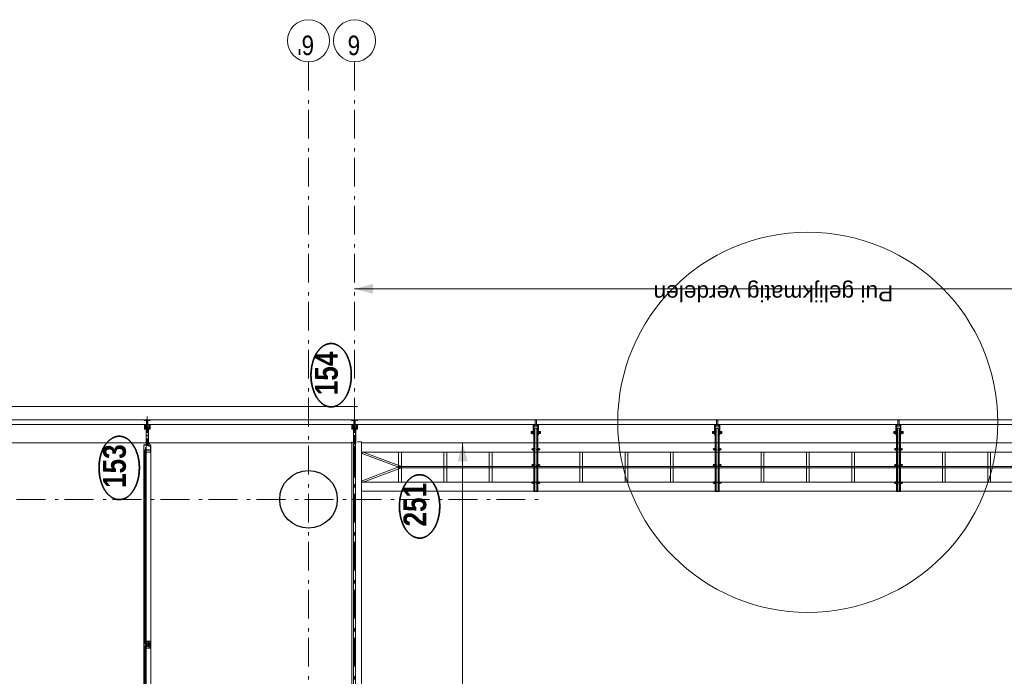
# Model space of a CAD drawing. Header units: millimetres. Extents: x 274596 to 660162, y 141333 to 298920.
# Tile 64 of 165: x 384107 to 392655, y 254530 to 260230. Entities that reach past the tile are written whole.
import ezdxf
from ezdxf.enums import TextEntityAlignment as Align

# ---------------------------------------------------------------- set-up
doc = ezdxf.new("R2010")
doc.units = ezdxf.units.MM
doc.header["$LTSCALE"] = 400
doc.header["$PDMODE"] = 3
doc.header["$PDSIZE"] = 15
for name, pattern in [('STYLE_06', [1.041641, 0.625, -0.208282, 0.069427, -0.138931]), ('STYLE_15', [0.240945, 0.11811, -0.059055, 0.004724, -0.059055]), ('STYLE_16', [0.177165, 0.11811, -0.059055]), ('STYLE_21', [0.138889, 0.069444, -0.069444])]:
    doc.linetypes.add(name, pattern=pattern)
for name, color, linetype, lineweight in [('Buitenkozijnen', 140, 'Continuous', 15), ('Detailaanduiding', 5, 'Continuous', 70), ('mat-baksteen', 5, 'Continuous', 25), ('mat-beton (ihwg)', 5, 'Continuous', 25), ('mat-glas-vert', 5, 'Continuous', 15), ('MAT-kit', 140, 'Continuous', 5), ('mat-kunststof', 43, 'Continuous', 9), ('mat-staal', 5, 'Continuous', 25), ('None', 7, 'Continuous', 9), ('Tekst', 140, 'Continuous', 15)]:
    doc.layers.add(name, color=color, linetype=linetype, lineweight=lineweight)
doc.styles.add('Arial', font='arial.ttf', dxfattribs={"height": 211.666667})
doc.styles.add('Arial Narrow', font='ARIALN.TTF', dxfattribs={"height": 222.25})
doc.styles.add('Arial Narrow (bold)', font='ARIALNB.TTF', dxfattribs={"height": 172.861111})
doc.styles.get("Standard").update_dxf_attribs({"font": 'arial.ttf'})

# ---------------------------------------------------------------- blocks, each defined once
blk = doc.blocks.new('*U304')
at = {"layer": 'None', "color": 8, "linetype": 'Continuous', "lineweight": 5}
for p, q in [((51021.6, 2785), (51021.6, -5055)), ((51101.6, 2785), (51101.6, -5055)), ((51361.6, 2785), (51361.6, -5055)), ((51441.6, 2785), (51441.6, -5055))]:
    blk.add_line(p, q, dxfattribs=at)
for points in [[(51238.4, 2450.3), (51113.5, 2785), (51101.6, 2785), (51101.6, 2774.6), (51225.1, 2443.7)], [(51238.1, 2443.7), (51361.6, 2774.6), (51361.6, 2785), (51349.6, 2785), (51224.7, 2450.3)], [(51101.6, 2468.7), (51361.6, 2468.7), (51361.6, 2443.7), (51101.6, 2443.7)], [(51101.6, 2468.7), (51361.6, 2468.7), (51361.6, 2443.7), (51101.6, 2443.7)], [(51225.1, -4639.3), (51238.1, -4639.3), (51238.1, 2468.7), (51225.1, 2468.7)], [(51101.6, 2075.2), (51361.6, 2075.2), (51361.6, 2050.2), (51101.6, 2050.2)], [(51101.6, 1681.7), (51361.6, 1681.7), (51361.6, 1656.7), (51101.6, 1656.7)], [(51101.6, 894.7), (51361.6, 894.7), (51361.6, 869.7), (51101.6, 869.7)], [(51101.6, 894.7), (51361.6, 894.7), (51361.6, 869.7), (51101.6, 869.7)], [(51101.6, 501.2), (51361.6, 501.2), (51361.6, 476.2), (51101.6, 476.2)], [(51101.6, 107.7), (51361.6, 107.7), (51361.6, 82.7), (51101.6, 82.7)], [(51101.6, -679.3), (51361.6, -679.3), (51361.6, -704.3), (51101.6, -704.3)], [(51101.6, -1072.8), (51361.6, -1072.8), (51361.6, -1097.8), (51101.6, -1097.8)], [(51101.6, -1466.3), (51361.6, -1466.3), (51361.6, -1491.3), (51101.6, -1491.3)], [(51101.6, -2253.3), (51361.6, -2253.3), (51361.6, -2278.3), (51101.6, -2278.3)], [(51101.6, -2646.8), (51361.6, -2646.8), (51361.6, -2671.8), (51101.6, -2671.8)], [(51101.6, -3040.3), (51361.6, -3040.3), (51361.6, -3065.3), (51101.6, -3065.3)], [(51101.6, -3827.3), (51361.6, -3827.3), (51361.6, -3852.3), (51101.6, -3852.3)], [(51101.6, -4220.8), (51361.6, -4220.8), (51361.6, -4245.8), (51101.6, -4245.8)], [(51238.4, -4621), (51225.1, -4614.3), (51101.6, -4945.2), (51101.6, -4987.7)], [(51101.6, -4614.3), (51361.6, -4614.3), (51361.6, -4639.3), (51101.6, -4639.3)], [(51238.1, -4614.3), (51224.7, -4621), (51361.6, -4987.7), (51361.6, -4945.2)], [(51101.6, -5007.8), (51361.6, -5007.8), (51361.6, -5032.8), (51101.6, -5032.8)]]:
    blk.add_lwpolyline(points, close=True, dxfattribs=at)
blk = doc.blocks.new('*U137')
at = {"layer": 'None', "color": 8, "lineweight": 5, "flags": 128}
for points in [[(-5, -154.3), (-5, -154.3, 0.414214), (-5.5, -154.8), (-5.5, -172.5), (-5.5, -172.5, 0.414214), (-5, -173), (-4, -173), (-4, -173, 0.414214), (-3.5, -172.5), (-3.5, -172.5, 0.414214), (-4, -172), (-4.5, -172), (-4.5, -168.8), (-4.5, -168.8, -0.414214), (-4, -168.3), (-2.7, -168.3), (-2.7, -168.3, 0.221695), (-1.9, -167.9), (-0.8, -166.5), (-0.8, -166.5, -0.466308), (0.8, -166.5), (2, -167.9), (2, -167.9, 0.221695), (2.7, -168.3), (4, -168.3), (4, -168.3, -0.414214), (4.5, -168.8), (4.5, -172), (4, -172), (4, -172, 0.414214), (3.5, -172.5), (3.5, -172.5, 0.414214), (4, -173), (5, -173), (5, -173, 0.414214), (5.5, -172.5), (5.5, -154.8), (5.5, -154.8, 0.414214), (5, -154.3), (4.7, -154.3), (4.7, -155), (4.7, -155, -0.414214), (4.4, -155.3), (4.1, -155.3), (4.1, -155.3, -0.414214), (3.3, -154.5), (3.3, -150.6), (3.3, -150.6, -0.414214), (4.1, -149.8), (4.4, -149.8), (4.4, -149.8, -0.414214), (4.7, -150.1), (4.7, -150.8), (5, -150.8), (5, -150.8, 0.414214), (5.5, -150.3), (5.5, -137.6), (5.5, -137.6, 0.351868), (5.3, -137.3), (5.3, -137.3, 0.351868), (4.9, -137.5), (4.1, -139.2), (4.1, -139.2, 0.314902), (4.2, -139.4), (4.5, -139.7), (4.5, -139.7, -0.198912), (4.5, -139.9), (4.5, -140.1), (4.5, -140.1, -0.198912), (4.5, -140.3), (4.2, -140.6), (4.2, -140.6, 0.414214), (4.2, -140.8), (4.5, -141.1), (4.5, -141.1, -0.198912), (4.5, -141.3), (4.5, -141.5), (4.5, -141.5, -0.198912), (4.5, -141.7), (4.2, -142), (4.2, -142, 0.414214), (4.2, -142.2), (4.5, -142.5), (4.5, -142.5, -0.198912), (4.5, -142.7), (4.5, -143.2), (4.5, -143.2, -0.087489), (4.5, -143.3), (4.2, -144.1), (4.2, -148.5), (4.2, -148.5, -0.414214), (3.9, -148.8), (-3.9, -148.8), (-3.9, -148.8, -0.414214), (-4.2, -148.5), (-4.2, -144.1), (-4.5, -143.3), (-4.5, -143.3, -0.087489), (-4.5, -143.2), (-4.5, -142.7), (-4.5, -142.7, -0.198912), (-4.4, -142.5), (-4.1, -142.2), (-4.1, -142.2, 0.414214), (-4.1, -142), (-4.4, -141.7), (-4.4, -141.7, -0.198912), (-4.5, -141.5), (-4.5, -141.3), (-4.5, -141.3, -0.198912), (-4.4, -141.1), (-4.1, -140.8), (-4.1, -140.8, 0.414214), (-4.1, -140.6), (-4.4, -140.3), (-4.4, -140.3, -0.198912), (-4.5, -140.1), (-4.5, -139.9), (-4.5, -139.9, -0.198912), (-4.4, -139.7), (-4.1, -139.4), (-4.1, -139.4, 0.314902), (-4.1, -139.2), (-4.9, -137.5), (-4.9, -137.5, 0.351868), (-5.3, -137.3), (-5.3, -137.3, 0.351868), (-5.5, -137.6), (-5.5, -150.3), (-5.5, -150.3, 0.414214), (-5, -150.8), (-4.7, -150.8), (-4.7, -150.1), (-4.7, -150.1, -0.414214), (-4.4, -149.8), (-4.1, -149.8), (-4.1, -149.8, -0.414214), (-3.3, -150.6), (-3.3, -154.5), (-3.3, -154.5, -0.414214), (-4.1, -155.3), (-4.4, -155.3), (-4.4, -155.3, -0.414214), (-4.7, -155), (-4.7, -154.3)], [(-4.5, -161.7, -0.414214), (-4, -161.2), (-2.7, -161.2), (-2.7, -161.2, 0.414214), (-2.5, -161), (-2.5, -160.4), (-2.5, -160.4, 0.414214), (-2.7, -160.2), (-4, -160.2), (-4, -160.2, -0.414214), (-4.5, -159.7), (-4.5, -156.8), (-4.5, -156.8, -0.414214), (-4, -156.3), (4, -156.3), (4, -156.3, -0.414214), (4.5, -156.8), (4.5, -159.7), (4.5, -159.7, -0.414214), (4, -160.2), (2.7, -160.2), (2.7, -160.2, 0.414214), (2.5, -160.4), (2.5, -161), (2.5, -161, 0.414214), (2.7, -161.2), (4, -161.2), (4, -161.2, -0.414214), (4.5, -161.7), (4.5, -166.8), (4.5, -166.8, -0.414214), (4, -167.3), (3, -167.3), (3, -167.3, -0.221695), (2.6, -167.1), (1.5, -165.9), (1.5, -165.9, 0.466308), (-1.5, -165.9), (-2.6, -167.1), (-2.6, -167.1, -0.221695), (-2.9, -167.3), (-4, -167.3), (-4, -167.3, -0.414214), (-4.5, -166.8), (-4.5, -161.7)], [(-1.8, -149.8, 0.414214), (-2.3, -150.3), (-2.3, -155.1), (-2.3, -155.1, 0.414214), (-2.1, -155.3), (2.1, -155.3), (2.1, -155.3, 0.414214), (2.3, -155.1), (2.3, -150.3), (2.3, -150.3, 0.414214), (1.8, -149.8), (-1.8, -149.8)]]:
    blk.add_lwpolyline(points, format="xyb", close=True, dxfattribs=at)
blk = doc.blocks.new('*U138')
at = {"layer": 'None', "color": 8, "lineweight": 5, "flags": 128}
for points in [[(-13.5, -182.8), (-13.5, -181.9), (-14.5, -181.1), (-14.5, -181.1, 0.36397), (-14.9, -181.1), (-14.9, -181.1), (-15.4, -181.5), (-15.4, -181.5, -0.36397), (-15.8, -181.5), (-15.8, -181.5), (-16.3, -181.1), (-16.3, -181.1, 0.36397), (-16.7, -181.1), (-16.7, -181.1), (-17.2, -181.5), (-17.2, -181.5, -0.36397), (-17.6, -181.5), (-17.6, -181.5), (-18.1, -181.1), (-18.1, -181.1, 0.36397), (-18.5, -181.1), (-18.5, -181.1), (-19, -181.5), (-19, -181.5, -0.36397), (-19.4, -181.5), (-19.4, -181.5), (-19.9, -181.1), (-19.9, -181.1, 0.36397), (-20.3, -181.1), (-20.3, -181.1), (-20.8, -181.5), (-20.8, -181.5, -0.36397), (-21.2, -181.5), (-21.2, -181.5), (-21.7, -181.1), (-21.7, -181.1, 0.36397), (-22.1, -181.1), (-22.1, -181.1), (-22.4, -181.3), (-23.2, -181.3), (-23.5, -181.1), (-23.5, -181.1, 0.36397), (-23.9, -181.1), (-23.9, -181.1), (-24.2, -181.3), (-24.5, -181.3), (-24.5, -181.3, -0.267949), (-24.8, -181.2), (-24.8, -181.2), (-24.9, -180.9), (-24.9, -180.9, 0.339454), (-25.3, -180.7), (-25.3, -180.7, 0.339454), (-25.5, -181), (-25.5, -181), (-25.5, -184.4), (-25.5, -184.4, 0.414214), (-25.2, -184.7), (-25.2, -184.7), (-24.3, -184.7), (-24.3, -184.7, 0.414214), (-24, -184.4), (-24, -184.4), (-24, -182.7), (-24, -182.7, 0.236068), (-24.1, -182.5), (-24.1, -182.5), (-24.1, -182.5, -0.548276), (-24, -182.2), (-24, -182.2, -0.548276), (-23.8, -182.4), (-23.8, -182.4), (-23.8, -182.4, 0.250388), (-23.6, -182.3), (-23.6, -182.3), (-22.8, -182.3), (-22.8, -182.3, -0.414214), (-22.5, -182.6), (-22.5, -182.6), (-22.5, -183.3), (-22.5, -183.3, 0.414214), (-22.2, -183.6), (-22.2, -183.6), (-22, -183.6), (-22, -183.6, 0.131652), (-21.8, -183.5), (-21.8, -183.5), (-20.5, -182.8), (-13.5, -182.8)], [(-6, -180.7), (-6, -180.7, -0.388879), (-8.7, -183.2), (-8.7, -183.2), (-20.4, -183.2), (-21.6, -183.9), (-22.9, -183.9), (-22.9, -182.7), (-23.8, -182.7), (-23.8, -184.8), (23.8, -184.8), (23.8, -182.7), (22.9, -182.7), (22.9, -183.9), (21.7, -183.9), (20.4, -183.2), (8.7, -183.2), (8.7, -183.2, -0.388879), (6, -180.7), (6, -180.7), (5.3, -173.2), (2.5, -173.2), (2.5, -171.2), (-2.5, -171.2), (-2.5, -173.2), (-5.3, -173.2), (-6, -180.7)], [(13.5, -182.8), (13.5, -181.9), (14.5, -181.1), (14.5, -181.1, -0.36397), (14.9, -181.1), (14.9, -181.1), (15.4, -181.5), (15.4, -181.5, 0.36397), (15.8, -181.5), (15.8, -181.5), (16.3, -181.1), (16.3, -181.1, -0.36397), (16.7, -181.1), (16.7, -181.1), (17.2, -181.5), (17.2, -181.5, 0.36397), (17.6, -181.5), (17.6, -181.5), (18.1, -181.1), (18.1, -181.1, -0.36397), (18.5, -181.1), (18.5, -181.1), (19, -181.5), (19, -181.5, 0.36397), (19.4, -181.5), (19.4, -181.5), (19.9, -181.1), (19.9, -181.1, -0.36397), (20.3, -181.1), (20.3, -181.1), (20.8, -181.5), (20.8, -181.5, 0.36397), (21.2, -181.5), (21.2, -181.5), (21.7, -181.1), (21.7, -181.1, -0.36397), (22.1, -181.1), (22.1, -181.1), (22.4, -181.3), (23.2, -181.3), (23.5, -181.1), (23.5, -181.1, -0.36397), (23.9, -181.1), (23.9, -181.1), (24.2, -181.3), (24.5, -181.3), (24.5, -181.3, 0.267949), (24.8, -181.2), (24.8, -181.2), (25, -180.9), (25, -180.9, -0.339454), (25.3, -180.7), (25.3, -180.7, -0.339454), (25.5, -181), (25.5, -181), (25.5, -184.4), (25.5, -184.4, -0.414214), (25.2, -184.7), (25.2, -184.7), (24.3, -184.7), (24.3, -184.7, -0.414214), (24, -184.4), (24, -184.4), (24, -182.7), (24, -182.7, -0.236068), (24.1, -182.5), (24.1, -182.5), (24.1, -182.5, 0.548276), (24.1, -182.2), (24.1, -182.2, 0.548276), (23.9, -182.4), (23.9, -182.4), (23.9, -182.4, -0.250388), (23.6, -182.3), (23.6, -182.3), (22.8, -182.3), (22.8, -182.3, 0.414214), (22.5, -182.6), (22.5, -182.6), (22.5, -183.3), (22.5, -183.3, -0.414214), (22.2, -183.6), (22.2, -183.6), (22, -183.6), (22, -183.6, -0.131652), (21.8, -183.5), (21.8, -183.5), (20.5, -182.8), (13.5, -182.8)]]:
    blk.add_lwpolyline(points, format="xyb", close=True, dxfattribs=at)
blk = doc.blocks.new('verticale stijl 150x50 UV')
at = {"layer": 'None', "color": 8, "linetype": 'STYLE_15', "lineweight": 5}
blk.add_line((0, -216), (0, 35), dxfattribs=at)
at = {"layer": 'None', "color": 8, "lineweight": 5}
for p, q in [((-25.6, -142.7), (-25.6, -142.7)), ((-25.6, -144.4), (-25.6, -144.4)), ((-24.8, -133.4), (-24.8, -133.4)), ((-24.8, -134.2), (-24.8, -134.2)), ((-24.8, -135), (-24.8, -135)), ((-24.8, -135.8), (-24.8, -135.8)), ((-24.8, -136.6), (-24.8, -136.6)), ((-24.8, -137.4), (-24.8, -137.4)), ((-24.8, -138.3), (-24.8, -138.3)), ((-24.8, -139.1), (-24.8, -139.1)), ((-24.8, -139.9), (-24.8, -139.9)), ((-24.8, -140.7), (-24.8, -140.7)), ((-24.8, -141.5), (-24.8, -141.5)), ((-24.8, -142.3), (-24.8, -142.3)), ((-24.8, -143.1), (-24.8, -143.1)), ((-24.8, -144.8), (-24.8, -144.8)), ((-24, -133), (-24, -133)), ((-24, -133.8), (-24, -133.8)), ((-24, -134.6), (-24, -134.6)), ((-24, -135.4), (-24, -135.4)), ((-24, -136.2), (-24, -136.2)), ((-24, -137), (-24, -137)), ((-24, -137.9), (-24, -137.9)), ((-24, -138.7), (-24, -138.7)), ((-24, -139.5), (-24, -139.5)), ((-24, -140.3), (-24, -140.3)), ((-24, -141.1), (-24, -141.1)), ((-24, -141.9), (-24, -141.9)), ((-24, -142.7), (-24, -142.7)), ((-24, -144.4), (-24, -144.4)), ((-23.2, -133.4), (-23.2, -133.4)), ((-23.2, -134.2), (-23.2, -134.2)), ((-23.2, -135), (-23.2, -135)), ((-23.2, -135.8), (-23.2, -135.8)), ((-23.2, -136.6), (-23.2, -136.6)), ((-23.2, -137.4), (-23.2, -137.4)), ((-23.2, -138.3), (-23.2, -138.3)), ((-23.2, -139.1), (-23.2, -139.1)), ((-23.2, -139.9), (-23.2, -139.9)), ((-23.2, -140.7), (-23.2, -140.7)), ((-23.2, -141.5), (-23.2, -141.5)), ((-23.2, -144.8), (-23.2, -144.8)), ((-22.4, -133), (-22.4, -133)), ((-22.4, -133.8), (-22.4, -133.8)), ((-22.4, -134.6), (-22.4, -134.6)), ((-22.4, -140.3), (-22.4, -140.3)), ((-22.4, -141.1), (-22.4, -141.1)), ((-22.4, -144.4), (-22.4, -144.4)), ((-21.6, -126.9), (-21.6, -126.9)), ((-21.6, -127.7), (-21.6, -127.7)), ((-21.6, -128.5), (-21.6, -128.5)), ((-21.6, -129.3), (-21.6, -129.3)), ((-21.6, -130.1), (-21.6, -130.1)), ((-21.6, -130.9), (-21.6, -130.9)), ((-21.6, -131.8), (-21.6, -131.8)), ((-21.6, -132.6), (-21.6, -132.6)), ((-21.6, -133.4), (-21.6, -133.4)), ((-21.6, -134.2), (-21.6, -134.2)), ((-21.6, -135), (-21.6, -135)), ((-21.6, -139.9), (-21.6, -139.9)), ((-21.6, -140.7), (-21.6, -140.7)), ((-21.6, -141.5), (-21.6, -141.5)), ((-21.6, -144.8), (-21.6, -144.8)), ((-20.7, -126.5), (-20.7, -126.5)), ((-20.7, -128.9), (-20.7, -128.9)), ((-20.7, -129.7), (-20.7, -129.7)), ((-20.7, -130.5), (-20.7, -130.5)), ((-20.7, -131.4), (-20.7, -131.4)), ((-20.7, -132.2), (-20.7, -132.2)), ((-20.7, -133), (-20.7, -133)), ((-20.7, -133.8), (-20.7, -133.8)), ((-20.7, -134.6), (-20.7, -134.6)), ((-20.7, -135.4), (-20.7, -135.4)), ((-20.7, -136.2), (-20.7, -136.2)), ((-20.7, -137), (-20.7, -137)), ((-20.7, -137.9), (-20.7, -137.9)), ((-20.7, -138.7), (-20.7, -138.7)), ((-20.7, -139.5), (-20.7, -139.5)), ((-20.7, -140.3), (-20.7, -140.3)), ((-20.7, -141.1), (-20.7, -141.1)), ((-20.7, -144.4), (-20.7, -144.4)), ((-19.9, -126.1), (-19.9, -126.1)), ((-19.9, -130.1), (-19.9, -130.1)), ((-19.9, -130.9), (-19.9, -130.9)), ((-19.9, -131.8), (-19.9, -131.8)), ((-19.9, -132.6), (-19.9, -132.6)), ((-19.9, -133.4), (-19.9, -133.4)), ((-19.9, -134.2), (-19.9, -134.2)), ((-19.9, -135), (-19.9, -135)), ((-19.9, -135.8), (-19.9, -135.8)), ((-19.9, -136.6), (-19.9, -136.6)), ((-19.9, -137.4), (-19.9, -137.4)), ((-19.9, -138.3), (-19.9, -138.3)), ((-19.9, -139.1), (-19.9, -139.1)), ((-19.9, -139.9), (-19.9, -139.9)), ((-19.9, -140.7), (-19.9, -140.7)), ((-19.9, -141.5), (-19.9, -141.5)), ((-19.9, -142.3), (-19.9, -142.3)), ((-19.9, -143.1), (-19.9, -143.1)), ((-19.9, -143.9), (-19.9, -143.9)), ((-19.1, -126.5), (-19.1, -126.5)), ((-19.1, -127.3), (-19.1, -127.3)), ((-19.1, -128.9), (-19.1, -128.9)), ((-19.1, -129.7), (-19.1, -129.7)), ((-19.1, -130.5), (-19.1, -130.5)), ((-19.1, -131.4), (-19.1, -131.4)), ((-19.1, -132.2), (-19.1, -132.2)), ((-19.1, -133), (-19.1, -133)), ((-19.1, -133.8), (-19.1, -133.8)), ((-19.1, -134.6), (-19.1, -134.6)), ((-19.1, -140.3), (-19.1, -140.3)), ((-19.1, -141.1), (-19.1, -141.1)), ((-19.1, -141.9), (-19.1, -141.9)), ((-18.3, -127.7), (-18.3, -127.7)), ((-18.3, -128.5), (-18.3, -128.5)), ((-18.3, -129.3), (-18.3, -129.3)), ((-18.3, -133.4), (-18.3, -133.4)), ((-18.3, -134.2), (-18.3, -134.2)), ((-18.3, -135), (-18.3, -135)), ((-18.3, -139.9), (-18.3, -139.9)), ((-18.3, -140.7), (-18.3, -140.7)), ((-18.3, -141.5), (-18.3, -141.5)), ((-18.3, -142.3), (-18.3, -142.3)), ((-17.5, -133), (-17.5, -133)), ((-17.5, -133.8), (-17.5, -133.8)), ((-17.5, -134.6), (-17.5, -134.6)), ((-17.5, -135.4), (-17.5, -135.4)), ((-17.5, -136.2), (-17.5, -136.2)), ((-17.5, -137), (-17.5, -137)), ((-17.5, -137.9), (-17.5, -137.9)), ((-17.5, -138.7), (-17.5, -138.7)), ((-17.5, -139.5), (-17.5, -139.5)), ((-17.5, -140.3), (-17.5, -140.3)), ((-17.5, -141.1), (-17.5, -141.1)), ((-17.5, -141.9), (-17.5, -141.9)), ((-17.5, -142.7), (-17.5, -142.7)), ((-16.7, -133.4), (-16.7, -133.4)), ((-16.7, -134.2), (-16.7, -134.2)), ((-16.7, -135), (-16.7, -135)), ((-16.7, -135.8), (-16.7, -135.8)), ((-16.7, -136.6), (-16.7, -136.6)), ((-16.7, -137.4), (-16.7, -137.4)), ((-16.7, -138.3), (-16.7, -138.3)), ((-16.7, -139.1), (-16.7, -139.1)), ((-16.7, -139.9), (-16.7, -139.9)), ((-16.7, -140.7), (-16.7, -140.7)), ((-16.7, -141.5), (-16.7, -141.5)), ((-16.7, -142.3), (-16.7, -142.3)), ((-16.7, -143.1), (-16.7, -143.1)), ((-15.9, -141.1), (-15.9, -141.1)), ((-15.9, -141.9), (-15.9, -141.9)), ((-15.9, -142.7), (-15.9, -142.7)), ((-15.9, -144.4), (-15.9, -144.4)), ((-15.1, -142.3), (-15.1, -142.3)), ((-15.1, -143.1), (-15.1, -143.1)), ((-15.1, -143.9), (-15.1, -143.9)), ((-15.1, -144.8), (-15.1, -144.8)), ((-14.2, -141.9), (-14.2, -141.9)), ((-14.2, -142.7), (-14.2, -142.7)), ((-14.2, -143.5), (-14.2, -143.5)), ((-14.2, -144.4), (-14.2, -144.4)), ((-13.4, -143.1), (-13.4, -143.1)), ((-13.4, -143.9), (-13.4, -143.9))]:
    blk.add_line(p, q, dxfattribs=at)
at = {"layer": 'None', "color": 8, "linetype": 'STYLE_16', "lineweight": 5}
for p, q in [((-2.2, -155.1), (0, -154.5)), ((-2.2, -156.7), (-2.2, -155.1)), ((-1.5, -156.9), (-1.5, -155)), ((-1, -157), (-1, -155.1)), ((2.3, -155.1), (0, -154.5)), ((1, -157), (1, -155.1)), ((1.5, -156.9), (1.5, -155)), ((2.3, -156.7), (2.3, -155.1))]:
    blk.add_line(p, q, dxfattribs=at)
at = {"layer": 'None', "color": 8, "linetype": 'Continuous', "lineweight": 5, "flags": 128}
for points in [[(-10, 15.4), (10, 15.4), (10, -104.8), (25, -104.8), (25, -116.8), (-25, -116.8), (-25, -104.8), (-10, -104.8)], [(-8, 13.4), (-8, -104.8), (8, -104.8), (8, 13.4)], [(8, -106.8), (-8, -106.8), (-23, -106.8), (-23, -114.8), (23, -114.8), (23, -106.8)]]:
    blk.add_lwpolyline(points, close=True, dxfattribs=at)
at = {"layer": 'None', "color": 8, "lineweight": 5, "flags": 128}
for points in [[(-14.8, -144.8), (-14.8, -144.8, 0.390793), (-13.2, -143.5), (-13.2, -143.5, 0.390793), (-14.4, -141.8), (-14.4, -141.8, -0.352623), (-16, -139.9), (-16, -133.1), (-16, -133.1, 0.414214), (-16.3, -132.8), (-17.6, -132.8), (-18.1, -133), (-18.1, -133, -0.520293), (-18.3, -132.8), (-18.3, -130.1), (-18.2, -130), (-18.2, -128), (-18.2, -128, -0.577863), (-18.1, -127.7), (-18, -127.7), (-18, -127.7, 0.366605), (-17.7, -127.5), (-17.7, -127.5, 0.366605), (-17.9, -127.1), (-17.9, -127.1, -0.130834), (-19.2, -126.1), (-19.2, -126.1, 0.439074), (-20.7, -126.1), (-20.7, -126.1, -0.133252), (-22, -127.1), (-22, -127.1, 0.366605), (-22.2, -127.5), (-22.2, -127.5, 0.366605), (-21.9, -127.7), (-21.8, -127.7), (-21.8, -127.7, -0.577455), (-21.8, -128), (-21.8, -130), (-21.6, -130.1), (-21.6, -132.8), (-21.6, -132.8, -0.52048), (-21.9, -133), (-22.4, -132.8), (-24.7, -132.8), (-24.7, -132.8, 0.414214), (-25, -133.1), (-25, -140.9), (-25, -140.9, -0.255976), (-25.9, -142.6), (-25.9, -142.6, 0.749676), (-25.3, -144.8), (-21.2, -144.8), (-21.2, -144.8, 0.414214), (-19.2, -142.8), (-19.2, -142.8, -0.402808), (-18.7, -142.3), (-18.7, -142.3, -0.402808), (-18.2, -142.8), (-18.2, -142.8, 0.233259), (-18, -143.1), (-14.6, -143.6), (-14.6, -143.6, -0.419014), (-14.5, -143.7), (-14.5, -143.7, -0.419014), (-14.6, -143.8), (-16, -143.8), (-16, -143.8, 0.414214), (-16.5, -144.3), (-16.5, -144.3, 0.414214), (-16, -144.8)], [(-23.2, -141.6), (-23.2, -141.6, 0.418874), (-23.7, -142.1), (-23.7, -142.1, -0.396568), (-25.3, -143.4), (-25.3, -143.4, 0.437017), (-25.7, -143.7), (-25.7, -143.7, 0.437017), (-25.4, -144), (-21.9, -144), (-21.9, -144, 0.263556), (-20.2, -143), (-20.2, -143, 0.552342), (-20.8, -141.8)], [(25, -132.6), (25, -116.8), (23.1, -116.8), (-23.1, -116.8), (-25, -116.8), (-25, -132.6), (-22.1, -132.6), (-22.1, -128), (-22.6, -128), (-22.6, -126.6), (-22.1, -126.6), (-22.1, -124.7), (-21.9, -124.5), (-21.9, -120.3), (-21.9, -120.3, -0.414214), (-20.2, -118.6), (-20.1, -118.6), (-20.1, -118.6, -0.414214), (-18.4, -120.3), (-18.4, -124.5), (-18.2, -124.7), (-18.2, -126.6), (-17.7, -126.6), (-17.7, -128), (-18.2, -128), (-18.2, -132.6), (-16.3, -132.6), (-16.3, -119.8), (-16.3, -119.8, -0.414214), (-15.1, -118.6), (-15.1, -118.6), (-6.5, -118.6), (-6.5, -118.6, -0.414214), (-5.3, -119.8), (-5.3, -136.8), (-3.9, -136.8), (-3.9, -139.6), (-4.3, -140), (-3.9, -140.4), (-3.9, -141), (-4.3, -141.4), (-3.9, -141.8), (-3.9, -142.4), (-4.3, -142.8), (-3.9, -143.8), (-3.9, -148.6), (-2.2, -148.6), (-2.2, -137.8), (-2.2, -137.8, -0.414214), (0, -135.6), (0, -135.6), (0, -135.6, -0.414214), (2.2, -137.8), (2.2, -148.6), (3.9, -148.6), (3.9, -143.8), (4.3, -142.8), (3.9, -142.4), (3.9, -141.8), (4.3, -141.4), (3.9, -141), (3.9, -140.4), (4.3, -140), (3.9, -139.6), (3.9, -136.8), (5.4, -136.8), (5.4, -119.8), (5.4, -119.8, -0.414214), (6.6, -118.6), (6.6, -118.6), (15.1, -118.6), (15.1, -118.6, -0.414214), (16.3, -119.8), (16.3, -132.6), (18.2, -132.6), (18.2, -128), (17.7, -128), (17.7, -126.6), (18.2, -126.6), (18.2, -124.7), (18.5, -124.5), (18.5, -120.3), (18.5, -120.3, -0.414214), (20.2, -118.6), (20.2, -118.6), (20.2, -118.6, -0.414214), (21.9, -120.3), (21.9, -124.5), (22.1, -124.7), (22.1, -126.6), (22.6, -126.6), (22.6, -128), (22.1, -128), (22.1, -132.6)], [(-23, -135.9), (-23, -135.9, -0.414214), (-22.1, -135), (-22.1, -135, -0.414214), (-21.3, -135.9), (-21.3, -138.8), (-21.3, -138.8, -0.414214), (-22.1, -139.6), (-22.1, -139.6, -0.414214), (-23, -138.8)], [(-21, -127.8, -0.29188), (-20.8, -127.3), (-20.3, -126.9), (-20.3, -126.9, -0.344328), (-19.7, -126.9), (-19.2, -127.3), (-19.2, -127.3, -0.29188), (-19, -127.8), (-19.4, -129.5), (-19.4, -129.5, -0.348796), (-20, -130), (-20, -130, -0.348796), (-20.6, -129.5), (-21, -127.8)], [(-18.8, -139.6, -0.414214), (-19.7, -138.8), (-19.7, -135.9), (-19.7, -135.9, -0.414214), (-18.8, -135), (-18.8, -135, -0.414214), (-18, -135.9), (-18, -138.8), (-18, -138.8, -0.414214), (-18.8, -139.6)], [(0, -157.1), (0, -157.1, -0.163834), (-4.3, -155.6), (-4.3, -155.6), (-4.3, -155.6, -0.234469), (-4.7, -154.8), (-4.7, -154.8), (-4.7, -153.6), (4.8, -153.6), (4.8, -154.8), (4.8, -154.8, -0.234469), (4.4, -155.6), (4.4, -155.6), (4.4, -155.6, -0.163834), (0, -157.1), (0, -157.1)], [(14.8, -144.8), (14.8, -144.8, -0.390793), (13.3, -143.5), (13.3, -143.5, -0.390793), (14.4, -141.8), (14.4, -141.8, 0.352623), (16, -139.9), (16, -133.1), (16, -133.1, -0.414214), (16.3, -132.8), (17.6, -132.8), (18.1, -133), (18.1, -133, 0.520293), (18.4, -132.8), (18.4, -130.1), (18.2, -130), (18.2, -128), (18.2, -128, 0.577863), (18.2, -127.7), (18.1, -127.7), (18.1, -127.7, -0.366605), (17.8, -127.5), (17.8, -127.5, -0.366605), (18, -127.1), (18, -127.1, 0.130834), (19.3, -126.1), (19.3, -126.1, -0.439074), (20.7, -126.1), (20.7, -126.1, 0.133252), (22.1, -127.1), (22.1, -127.1, -0.366605), (22.3, -127.5), (22.3, -127.5, -0.366605), (22, -127.7), (21.9, -127.7), (21.9, -127.7, 0.577455), (21.8, -128), (21.8, -130), (21.7, -130.1), (21.7, -132.8), (21.7, -132.8, 0.52048), (21.9, -133), (22.4, -132.8), (24.7, -132.8), (24.7, -132.8, -0.414214), (25, -133.1), (25, -140.9), (25, -140.9, 0.255976), (25.9, -142.6), (25.9, -142.6, -0.749676), (25.3, -144.8), (21.2, -144.8), (21.2, -144.8, -0.414214), (19.2, -142.8), (19.2, -142.8, 0.402808), (18.7, -142.3), (18.7, -142.3, 0.402808), (18.2, -142.8), (18.2, -142.8, -0.233259), (18, -143.1), (14.6, -143.6), (14.6, -143.6, 0.419014), (14.5, -143.7), (14.5, -143.7, 0.419014), (14.6, -143.8), (16, -143.8), (16, -143.8, -0.414214), (16.5, -144.3), (16.5, -144.3, -0.414214), (16, -144.8)], [(18.9, -139.6, 0.414214), (19.7, -138.8), (19.7, -135.9), (19.7, -135.9, 0.414214), (18.9, -135), (18.9, -135, 0.414214), (18, -135.9), (18, -138.8), (18, -138.8, 0.414214), (18.9, -139.6)], [(21, -127.8, 0.29188), (20.8, -127.3), (20.3, -126.9), (20.3, -126.9, 0.344328), (19.7, -126.9), (19.2, -127.3), (19.2, -127.3, 0.29188), (19, -127.8), (19.4, -129.5), (19.4, -129.5, 0.348796), (20, -130), (20, -130, 0.348796), (20.6, -129.5), (21, -127.8)], [(23.2, -141.6), (23.2, -141.6, -0.418874), (23.7, -142.1), (23.7, -142.1, 0.396568), (25.3, -143.4), (25.3, -143.4, -0.437017), (25.7, -143.7), (25.7, -143.7, -0.437017), (25.4, -144), (21.9, -144), (21.9, -144, -0.263556), (20.2, -143), (20.2, -143, -0.552342), (20.8, -141.8)], [(23, -135.9), (23, -135.9, 0.414214), (22.2, -135), (22.2, -135, 0.414214), (21.3, -135.9), (21.3, -138.8), (21.3, -138.8, 0.414214), (22.2, -139.6), (22.2, -139.6, 0.414214), (23, -138.8)]]:
    blk.add_lwpolyline(points, format="xyb", close=True, dxfattribs=at)
blk.add_lwpolyline([(4, -118.6), (4, -134.3), (-4, -134.3), (-4, -118.6)], close=True, dxfattribs=at)
at = {"layer": 'None', "color": 8, "linetype": 'STYLE_16', "lineweight": 5}
for centre, radius, start, end in [((-1.6, -158.4), 3.38, 79.33567, 100.66433), ((0, -163.2), 8.16, 82.95849, 97.04151), ((0, -160.4), 3.5, 73.41492, 106.58508), ((1.6, -158.4), 3.38, 79.33567, 100.66433)]:
    blk.add_arc(centre, radius, start, end, dxfattribs=at)
at = {"layer": 'None', "color": 7}
for name in ['*U137', '*U138']:
    blk.add_blockref(name, (0, 0), dxfattribs=at)
blk = doc.blocks.new('Vliesgevelelement 4 150x50 1_200')
at = {"layer": 'Buitenkozijnen', "color": 7, "xscale": -1, "rotation": 270.0000000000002}
blk.add_blockref('verticale stijl 150x50 UV', (-5.2, 0), dxfattribs=at)
blk = doc.blocks.new('Kolom O 500')
at = {"layer": 'mat-beton (ihwg)', "lineweight": 25}
blk.add_circle((0, 0), 250, dxfattribs=at)
blk = doc.blocks.new('*U1113')
at = {"layer": 'mat-kunststof', "lineweight": 9}
blk.add_lwpolyline([(51441.1, 4644.4), (51426.1, 4644.4), (51426.1, 4655.6), (51441.1, 4655.6)], close=True, dxfattribs=at)
at = {"layer": 'None', "lineweight": 9}
blk.add_lwpolyline([(51441.1, 4644.4), (51426.1, 4655.6), (51441.1, 4655.6), (51426.1, 4644.4)], dxfattribs=at)
blk = doc.blocks.new('*U1114')
at = {"layer": 'MAT-kit', "color": 9, "linetype": 'Continuous', "lineweight": 5}
for points in [[(51441.1, 4660), (51433, 4659.3), (51426.1, 4660), (51426.1, 4657.8), (51426.1, 4655.6), (51433.6, 4655.6), (51441.1, 4655.6), (51441.1, 4657.8), (51441.1, 4660)], [(51441.1, 4640), (51433, 4640.7), (51426.1, 4640), (51426.1, 4642.2), (51426.1, 4644.4), (51433.6, 4644.4), (51441.1, 4644.4), (51441.1, 4642.2), (51441.1, 4640)]]:
    blk.add_open_spline(points, degree=2, knots=[0, 0, 0, 0.386095, 0.386095, 0.50031, 0.50031, 0.885785, 0.885785, 1, 1, 1], dxfattribs=at)
at = {"layer": 'None', "color": 7}
blk.add_blockref('*U1113', (0, 0), dxfattribs=at)
blk = doc.blocks.new('jan404.129')
at = {"layer": 'None', "lineweight": 15, "flags": 128}
for points in [[(-10, 14.85), (-10, -24.79), (10, -24.79), (10, 14.85)], [(8.5, 13.35), (8.5, -23.29), (-8.5, -23.29), (-8.5, 13.35)]]:
    blk.add_lwpolyline(points, close=True, dxfattribs=at)
blk = doc.blocks.new('*U1115')
at = {"layer": 'None', "color": 7, "linetype": 'Continuous', "lineweight": 15}
for p, q in [((51362.6, 4680), (51423.1, 4680)), ((51362.6, 4678.5), (51381.1, 4678.5)), ((51381.1, 4677), (51362.6, 4677)), ((51381.1, 4678.5), (51423.1, 4678.5)), ((51381.1, 4621.5), (51381.1, 4677)), ((51382.6, 4621.5), (51382.6, 4677)), ((51423.1, 4621.5), (51382.6, 4621.5)), ((51423.1, 4620), (51382.6, 4620)), ((51423.1, 4678.5), (51423.1, 4621.5)), ((51424.6, 4678.5), (51424.6, 4621.5))]:
    blk.add_line(p, q, dxfattribs=at)
for centre, start, end in [((51362.6, 4678.5), 90, 180), ((51362.6, 4678.5), 180, 270), ((51381.1, 4677), 0, 90), ((51382.6, 4621.5), 180, 270), ((51423.1, 4678.5), 0, 90), ((51423.1, 4621.5), 270, 0)]:
    blk.add_arc(centre, 1.5, start, end, dxfattribs=at)
at = {"layer": 'None', "linetype": 'Continuous', "lineweight": 5}
blk.add_point((51424.6, 4645), dxfattribs=at)
blk = doc.blocks.new('*U1116')
at = {"layer": 'mat-staal', "color": 7}
blk.add_blockref('*U1115', (0, 0), dxfattribs=at)
at = {"layer": 'mat-staal', "color": 7, "rotation": 180}
blk.add_blockref('jan404.129', (51371.1, 4634.86), dxfattribs=at)
blk = doc.blocks.new('*U1117')
at = {"layer": 'None', "color": 7, "linetype": 'Continuous', "lineweight": 15}
for p, q in [((49661.35, 4680), (49698.35, 4680)), ((49661.35, 4678.5), (49699.85, 4678.5)), ((49679.85, 4677), (49661.35, 4677)), ((49679.85, 4621.5), (49679.85, 4677)), ((49718.35, 4680), (49681.35, 4680)), ((49681.35, 4621.5), (49681.35, 4677)), ((49698.35, 4621.5), (49681.35, 4621.5)), ((49681.35, 4621.5), (49698.35, 4621.5)), ((49698.35, 4620), (49681.35, 4620)), ((49681.35, 4620), (49698.35, 4620)), ((49698.35, 4621.5), (49698.35, 4677)), ((49718.35, 4678.5), (49699.85, 4678.5)), ((49699.85, 4621.5), (49699.85, 4677)), ((49699.85, 4677), (49718.35, 4677))]:
    blk.add_line(p, q, dxfattribs=at)
for centre, start, end in [((49661.35, 4678.5), 90, 180), ((49661.35, 4678.5), 180, 270), ((49679.85, 4677), 0, 90), ((49681.35, 4621.5), 180, 270), ((49681.35, 4621.5), 180, 270), ((49699.85, 4677), 90, 180), ((49698.35, 4621.5), 270, 0), ((49698.35, 4621.5), 270, 0), ((49718.35, 4678.5), 0, 90), ((49718.35, 4678.5), 270, 0)]:
    blk.add_arc(centre, 1.5, start, end, dxfattribs=at)
at = {"layer": 'None', "linetype": 'Continuous', "lineweight": 5}
for p in [(49679.85, 4645), (49699.85, 4645)]:
    blk.add_point(p, dxfattribs=at)
blk = doc.blocks.new('*U1118')
at = {"layer": 'None', "color": 7}
for name, p in [('*U1117', (0, 0)), ('jan404.129', (49669.85, 4644.79))]:
    blk.add_blockref(name, p, dxfattribs=at)
at = {"layer": 'None', "color": 7, "xscale": -1}
blk.add_blockref('jan404.129', (49709.85, 4644.79), dxfattribs=at)
blk = doc.blocks.new('*U1126')
at = {"layer": 'mat-glas-vert', "color": 140, "lineweight": 15}
for points in [[(48008.6, 4663.9), (48008.6, 4673.9), (49669.8, 4673.9), (49669.8, 4663.9)], [(49266, 4658.4), (51401.2, 4658.4), (51401.2, 4665.9), (49266, 4665.9)], [(49709.8, 4663.9), (49709.8, 4673.9), (51371.1, 4673.9), (51371.1, 4663.9)]]:
    blk.add_lwpolyline(points, close=True, dxfattribs=at)
at = {"layer": 'None', "lineweight": 9}
blk.add_lwpolyline([(51424.6, 4620), (51424.6, 4680), (42691.1, 4680), (42691.1, 4620)], close=True, dxfattribs=at)
at = {"layer": 'mat-staal', "color": 7}
blk.add_blockref('*U1114', (0, 0), dxfattribs=at)
at = {"layer": 'None', "color": 7}
for name in ['*U1118', '*U1116']:
    blk.add_blockref(name, (0, 0), dxfattribs=at)
blk = doc.blocks.new('Detail')
at = {"layer": 'Detailaanduiding', "color": 1, "linetype": 'Continuous', "lineweight": 35}
blk.add_open_spline([(-134.1, 153.9), (-70.3, 177.4), (77, 177.4), (140.9, 153.9), (204.7, 130.5), (241.5, 89.9), (278.4, 49.3), (278.4, 2.4), (278.4, -44.5), (241.5, -85.1), (204.7, -125.7), (140.9, -149.2), (77, -172.6), (-70.3, -172.6), (-134.1, -149.2), (-198, -125.7), (-234.8, -85.1), (-271.6, -44.5), (-271.6, 2.4), (-271.6, 49.3), (-234.8, 89.9), (-198, 130.5), (-134.1, 153.9)], degree=2, knots=[0, 0, 0, 0.097932, 0.195864, 0.195864, 0.280023, 0.280023, 0.347931, 0.347931, 0.415846, 0.415846, 0.5, 0.5, 0.597932, 0.695864, 0.695864, 0.780023, 0.780023, 0.847931, 0.847931, 0.915846, 0.915846, 1, 1, 1], dxfattribs=at)
at = {"layer": 'Detailaanduiding', "style": 'Arial Narrow (bold)'}
blk.add_attdef('Detail', text='', height=197.6, dxfattribs=at).set_placement((-170.2, 142.2), align=Align.TOP_LEFT)
at = {"layer": 'None', "color": 0, "flags": 1}
blk.add_attdef('Fragment', (-271.6, -528.2), '', height=197.6, dxfattribs=at)
blk = doc.blocks.new('ba-bout glaszwaard')
at = {"layer": 'None', "color": 8, "lineweight": 5}
for p, q in [((-11.5, 5), (-9.5, 5)), ((47.5, 5), (45.5, 5)), ((-11.5, -5), (-9.5, -5)), ((47.5, -5), (45.5, -5))]:
    blk.add_line(p, q, dxfattribs=at)
at = {"layer": 'None', "color": 8, "linetype": 'Continuous', "lineweight": 5}
for p, q in [((-2.5, 3), (-8.5, 3)), ((38.5, 3), (44.5, 3)), ((-2.5, -3), (-8.5, -3)), ((38.5, -3), (44.5, -3))]:
    blk.add_line(p, q, dxfattribs=at)
at = {"layer": 'None', "color": 8, "linetype": 'STYLE_21', "lineweight": 5}
blk.add_lwpolyline([(-11.5, 2.5), (47.5, 2.5), (47.5, -2.5), (-11.5, -2.5)], close=True, dxfattribs=at)
at = {"layer": 'None', "color": 8, "linetype": 'Continuous', "lineweight": 5, "flags": 128}
for points in [[(-1.5, 6, 0.414214), (-2.5, 7), (-8.5, 7, 0.414214), (-9.5, 6), (-9.5, -6, 0.414214), (-8.5, -7), (-2.5, -7, 0.414214), (-1.5, -6)], [(37.5, 6, -0.414214), (38.5, 7), (44.5, 7, -0.414214), (45.5, 6), (45.5, -6, -0.414214), (44.5, -7), (38.5, -7, -0.414214), (37.5, -6)]]:
    blk.add_lwpolyline(points, format="xyb", close=True, dxfattribs=at)
at = {"layer": 'None', "color": 8, "linetype": 'Continuous', "lineweight": 5}
for points in [[(-1.5, 9), (-0.5, 9), (-0.5, -9), (-1.5, -9)], [(36.5, 9), (37.5, 9), (37.5, -9), (36.5, -9)]]:
    blk.add_lwpolyline(points, close=True, dxfattribs=at)
at = {"layer": 'None', "color": 8, "lineweight": 5}
for centre, start, end in [((-11.5, 0), 90, 270), ((47.5, 0), 270, 90)]:
    blk.add_arc(centre, 5, start, end, dxfattribs=at)
at = {"layer": 'None', "color": 8, "linetype": 'Continuous', "lineweight": 5}
for centre, start, end in [((-8.5, 4), 180, 270), ((-8.5, 2), 90, 180), ((-2.5, 4), 270, 0), ((-2.5, 2), 0, 90), ((38.5, 4), 180, 270), ((38.5, 2), 90, 180), ((44.5, 4), 270, 0), ((44.5, 2), 0, 90), ((-8.5, -2), 180, 270), ((-8.5, -4), 90, 180), ((-2.5, -4), 0, 90), ((38.5, -4), 90, 180), ((44.5, -2), 270, 0), ((44.5, -4), 0, 90)]:
    blk.add_arc(centre, 1, start, end, dxfattribs=at)
blk = doc.blocks.new('*U183')
at = {"layer": 'None', "color": 8, "lineweight": 5}
for p, q in [((-15.5, -507.1), (-13.5, -507.1)), ((51.5, -507.1), (49.5, -507.1)), ((-15.5, -517.1), (-13.5, -517.1)), ((51.5, -517.1), (49.5, -517.1))]:
    blk.add_line(p, q, dxfattribs=at)
at = {"layer": 'None', "color": 8, "linetype": 'Continuous', "lineweight": 5}
for p, q in [((-6.5, -509.1), (-12.5, -509.1)), ((42.5, -509.1), (48.5, -509.1)), ((-6.5, -515.1), (-12.5, -515.1)), ((42.5, -515.1), (48.5, -515.1))]:
    blk.add_line(p, q, dxfattribs=at)
for points in [[(-22, -503.1), (-4.5, -503.1), (-4.5, -521.1), (-22, -521.1)], [(-5.5, -503.1), (-4.5, -503.1), (-4.5, -521.1), (-5.5, -521.1)], [(40.5, -503.1), (58, -503.1), (58, -521.1), (40.5, -521.1)], [(40.5, -503.1), (41.5, -503.1), (41.5, -521.1), (40.5, -521.1)]]:
    blk.add_lwpolyline(points, close=True, dxfattribs=at)
at = {"layer": 'None', "color": 8, "linetype": 'STYLE_21', "lineweight": 5}
blk.add_lwpolyline([(-15.5, -509.6), (51.5, -509.6), (51.5, -514.6), (-15.5, -514.6)], close=True, dxfattribs=at)
at = {"layer": 'None', "color": 8, "linetype": 'Continuous', "lineweight": 5, "flags": 128}
for points in [[(-5.5, -506.1, 0.414214), (-6.5, -505.1), (-12.5, -505.1, 0.414214), (-13.5, -506.1), (-13.5, -518.1, 0.414214), (-12.5, -519.1), (-6.5, -519.1, 0.414214), (-5.5, -518.1)], [(41.5, -506.1, -0.414214), (42.5, -505.1), (48.5, -505.1, -0.414214), (49.5, -506.1), (49.5, -518.1, -0.414214), (48.5, -519.1), (42.5, -519.1, -0.414214), (41.5, -518.1)]]:
    blk.add_lwpolyline(points, format="xyb", close=True, dxfattribs=at)
at = {"layer": 'None', "color": 8, "lineweight": 5}
for centre, start, end in [((-15.5, -512.1), 90, 270), ((51.5, -512.1), 270, 90)]:
    blk.add_arc(centre, 5, start, end, dxfattribs=at)
at = {"layer": 'None', "color": 8, "linetype": 'Continuous', "lineweight": 5}
for centre, start, end in [((-12.5, -508.1), 180, 270), ((-12.5, -510.1), 90, 180), ((-6.5, -508.1), 270, 0), ((-6.5, -510.1), 0, 90), ((42.5, -508.1), 180, 270), ((42.5, -510.1), 90, 180), ((48.5, -508.1), 270, 0), ((48.5, -510.1), 0, 90), ((-12.5, -514.1), 180, 270), ((-12.5, -516.1), 90, 180), ((-6.5, -516.1), 0, 90), ((42.5, -516.1), 90, 180), ((48.5, -514.1), 270, 0), ((48.5, -516.1), 0, 90)]:
    blk.add_arc(centre, 1, start, end, dxfattribs=at)
blk = doc.blocks.new('*U184')
at = {"layer": 'mat-glas-vert', "lineweight": 15}
blk.add_lwpolyline([(10.5, 0), (25.5, 0), (25.5, -550), (10.5, -550)], close=True, dxfattribs=at)
at = {"layer": 'None', "color": 8, "lineweight": 5}
for points in [[(0, 0), (10, 0), (10, -550), (0, -550)], [(26, 0), (36, 0), (36, -550), (26, -550)], [(-4, -577), (13, -577), (13, -580), (-4, -580)], [(18, -619), (13, -620), (13, -580), (18, -581), (23, -580), (23, -620)], [(23, -577), (40, -577), (40, -580), (23, -580)]]:
    blk.add_lwpolyline(points, close=True, dxfattribs=at)
at = {"layer": 'None', "color": 43, "lineweight": 9}
for points in [[(13, -577), (-4, -577), (-4, -490), (-1, -490), (-1, -574), (13, -574)], [(23, -577), (40, -577), (40, -490), (37, -490), (37, -574), (23, -574)]]:
    blk.add_lwpolyline(points, close=True, dxfattribs=at)
at = {"layer": 'None', "color": 140, "lineweight": 15}
blk.add_lwpolyline([(0, -550), (36, -550), (36, -565), (0, -565)], close=True, dxfattribs=at)
at = {"layer": 'None', "color": 8}
for p in [(0, -75), (0, -226.9), (0, -365.6)]:
    blk.add_blockref('ba-bout glaszwaard', p, dxfattribs=at)
at = {"layer": 'None', "color": 7}
blk.add_blockref('*U183', (0, 0), dxfattribs=at)
blk = doc.blocks.new('glazen vin')
at = {"layer": 'None', "color": 7}
blk.add_blockref('*U184', (0, 0), dxfattribs=at)

msp = doc.modelspace()

# ---------------------------------------------------------------- linework, layer by layer
at = {"layer": 'Buitenkozijnen', "color": 43, "linetype": 'Continuous', "lineweight": 9}
for p, q in [((349214.41069, 256870.70182), (387039.41069, 256870.70182)), ((349214.41069, 256555.42983), (387014.41069, 256555.42983))]:
    msp.add_line(p, q, dxfattribs=at)
at = {"layer": 'Buitenkozijnen', "color": 140, "linetype": 'Continuous', "lineweight": 15}
for p, q in [((394904.41069, 256755.42983), (349249.41069, 256755.42983)), ((394904.41069, 256715.42983), (349249.41069, 256715.42983)), ((394904.41069, 256755.42983), (349349.41069, 256755.42983)), ((394904.41069, 256715.42983), (349349.41069, 256715.42983))]:
    msp.add_line(p, q, dxfattribs=at)
at = {"layer": 'mat-baksteen', "color": 92, "linetype": 'Continuous', "lineweight": 25}
msp.add_line((387014.41069, 256255.47046), (387014.41069, 256455.47046), dxfattribs=at)
msp.add_line((387014.41069, 256255.47046), (387014.41069, 256455.47046), dxfattribs=at)
at = {"layer": 'None', "color": 43, "linetype": 'STYLE_06', "lineweight": 9}
for p, q in [((386614.41069, 259864.32983), (386614.41069, 241156.35983)), ((387014.41069, 259864.32983), (387014.41069, 241156.35983)), ((347414.62353, 256065.42983), (388614.57069, 256065.42983))]:
    msp.add_line(p, q, dxfattribs=at)
at = {"layer": 'None', "color": 43, "linetype": 'Continuous', "lineweight": 9}
for p, q in [((394884.23469, 257893.2579), (387014.41069, 257893.2579)), ((386991.41069, 256565.42983), (386991.41069, 234410.38919)), ((387039.41069, 256565.42983), (387074.41069, 256565.42983)), ((387074.41069, 256565.42983), (387074.41069, 234405.42983))]:
    msp.add_line(p, q, dxfattribs=at)
at = {"layer": 'None', "color": 140, "linetype": 'Continuous', "lineweight": 15}
for p, q in [((387022.41069, 256545.42983), (387006.41069, 256545.42983)), ((387006.41069, 242555.47046), (387006.41069, 256545.42983)), ((387022.41069, 234410.38919), (387022.41069, 256545.42983))]:
    msp.add_line(p, q, dxfattribs=at)
at = {"layer": 'None', "color": 8, "lineweight": 5}
msp.add_line((387952.74996, 242555.47046), (387952.74996, 256555.42983), dxfattribs=at)
at = {"layer": 'None', "color": 43, "linetype": 'Continuous', "lineweight": 9}
for centre, radius in [((386614.41069, 260046.93625), 182.60642), ((387014.41069, 260046.93625), 182.60642), ((390949.25115, 256735.42983), 1650)]:
    msp.add_circle(centre, radius, dxfattribs=at)
at = {"layer": 'None', "color": 43, "lineweight": 9}
msp.add_solid([(387014.41069, 257893.2579), (387173.16069, 257935.79483), (387173.16069, 257850.72096)], dxfattribs=at)
at = {"layer": 'None', "color": 8, "lineweight": 5}
msp.add_solid([(387952.74996, 256555.42983), (387995.28689, 256396.67983), (387910.21302, 256396.67983)], dxfattribs=at)

# ---------------------------------------------------------------- block references
at = {"layer": 'Buitenkozijnen', "color": 7, "xscale": -1, "rotation": 90}
for p in [(385214.41069, 256565.42983), (387014.41069, 256565.42983)]:
    msp.add_blockref('Vliesgevelelement 4 150x50 1_200', p, dxfattribs=at)
at = {"layer": 'Buitenkozijnen', "color": 7, "rotation": 90}
msp.add_blockref('Kolom O 500', (386614.41145, 256065.42983), dxfattribs=at)
at = {"layer": 'Detailaanduiding', "color": 7, "rotation": 90}
for p, values in [((386813.40133, 257140.43868), {'Detail': '154'}), ((384973.40133, 256335.60715), {'Detail': '153'}), ((387581.40046, 256001.51497), {'Detail': '251'})]:
    msp.add_blockref('Detail', p, dxfattribs=at).add_auto_attribs(values)
at = {"layer": 'None', "color": 7}
for name, p, rotation in [('glazen vin', (388606.41069, 256135.42983), 180), ('glazen vin', (390180.41069, 256135.42983), 180), ('glazen vin', (391754.41069, 256135.42983), 180), ('*U1126', (389864.41069, 205114.37046), 90), ('*U304', (389864.41069, 205114.37046), 90)]:
    msp.add_blockref(name, p, dxfattribs=dict(at, rotation=rotation))

# ---------------------------------------------------------------- texts
at = {"layer": 'None', "color": 43, "attachment_point": 1, "rotation": 180, "style": 'Arial Narrow'}
for s, insert, char_height in [("6'", (386663.09403, 259922.05291), 169.333333), ('6', (387063.09403, 259922.05291), 169.33333)]:
    msp.add_mtext(s, dxfattribs=dict(at, insert=insert, char_height=char_height))
at = {"layer": 'Tekst', "color": 43, "insert": (391691.21835, 257784.09817), "char_height": 141.1111111, "attachment_point": 1, "rotation": 180, "style": 'Arial'}
msp.add_mtext('Pui gelijkmatig verdelen', dxfattribs=at)

doc.saveas('drawing.dxf')
